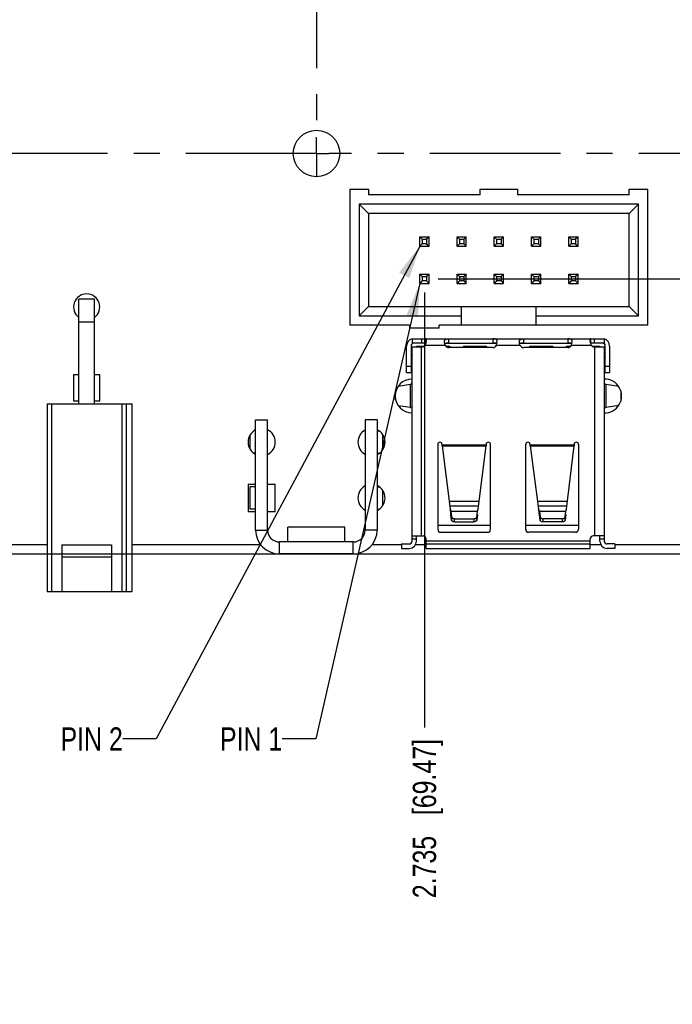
# Model space of a CAD drawing. Header units: inches. Extents: x 0 to 34, y 0 to 22.
# Tile 17 of 20: x 15 to 18.5, y 8 to 13.3. Entities that reach past the tile are written whole.
import ezdxf

# ---------------------------------------------------------------- set-up
doc = ezdxf.new("R2010")
doc.units = ezdxf.units.IN
doc.header["$LTSCALE"] = 1.87
doc.header["$MEASUREMENT"] = 0
doc.linetypes.add('CENTER', pattern=[0.6, 0.375, -0.075, 0.075, -0.075])
doc.layers.get('0').update_dxf_attribs({"linetype": 'CONTINUOUS'})
for name, color, linetype in [('02___PRT_ALL_AXES', 7, 'CONTINUOUS'), ('DETAIL', 7, 'CONTINUOUS'), ('DIMENSIONS', 7, 'CONTINUOUS')]:
    doc.layers.add(name, color=color, linetype=linetype)
doc.styles.get("Standard").update_dxf_attribs({"font": 'txt', "width": 0.8})
doc.dimstyles.new('DIMSTYLE_2', dxfattribs={"dimtxt": 0.125, "dimasz": 0.18, "dimexe": 0.18, "dimexo": 0.0625, "dimgap": 0.09, "dimtad": 0, "dimtih": 1, "dimtoh": 1, "dimdec": 3, "dimlfac": 0.5, "dimzin": 4, "dimdsep": 46, "dimtxsty": 'STANDARD', "dimblk": '_FILLED', "dimblk1": '_FILLED', "dimblk2": '_FILLED', "dimcen": 0.09, "dimadec": 0, "dimazin": 0, "dimtp": 0.01, "dimtm": 0.01, "dimtfac": 1, "dimtdec": 3, "dimtofl": 0, "dimtmove": 0, "dimatfit": 3, "dimldrblk": '_FILLED', "dimfxl": 1, "dimtolj": 1, "dimtzin": 4, "dimarcsym": 0})
doc.dimstyles.get("Standard").update_dxf_attribs({"dimtxt": 0.125, "dimasz": 0.18, "dimexe": 0.18, "dimexo": 0.0625, "dimgap": 0.09, "dimtad": 0, "dimtih": 1, "dimtoh": 1, "dimdec": 3, "dimzin": 4, "dimdsep": 46, "dimtxsty": 'STANDARD', "dimblk": '_FILLED', "dimblk1": '_FILLED', "dimblk2": '_FILLED', "dimcen": 0.09, "dimadec": 0, "dimazin": 0, "dimtol": 1, "dimtp": 0.01, "dimtm": 0.01, "dimtfac": 1, "dimtdec": 3, "dimtofl": 0, "dimtmove": 0, "dimatfit": 3, "dimldrblk": '_FILLED', "dimfxl": 1, "dimtolj": 1, "dimtzin": 4, "dimarcsym": 0})

# ---------------------------------------------------------------- blocks, each defined once
blk = doc.blocks.new('*D24')
at = {"layer": 'DIMENSIONS', "color": 2, "linetype": 'CONTINUOUS'}
blk.add_line((17.1773, 11.8618), (17.1773, 9.5268), dxfattribs=at)
at = {"layer": 'DIMENSIONS', "color": 2, "linetype": 'CONTINUOUS', "insert": (17.1148, 9.4643), "char_height": 0.125, "width": 1.325, "attachment_point": 3, "rotation": 90, "line_spacing_factor": 0.9}
blk.add_mtext('2.735{\\Ftxt.shx;\\W1.000000;\\H0.125000; }[69.47]', dxfattribs=at)
blk = doc.blocks.new('_FILLED')
at = {"color": 0, "linetype": 'BYBLOCK'}
blk.add_solid([(0, 0), (-1, 0.174), (-1, -0.174)], dxfattribs=at)
blk = doc.blocks.new('*D30')
at = {"layer": 'DIMENSIONS', "color": 2, "linetype": 'CONTINUOUS'}
blk.add_line((17.9674, 16.3546), (23.3352, 16.3546), dxfattribs=at)
at = {"layer": 'DIMENSIONS', "color": 2, "linetype": 'CONTINUOUS', "insert": (23.3977, 16.4171), "char_height": 0.125, "width": 1.325, "attachment_point": 1, "line_spacing_factor": 0.9}
blk.add_mtext('2.923{\\Ftxt.shx;\\W1.000000;\\H0.125000; }[74.24]', dxfattribs=at)
blk = doc.blocks.new('*D32')
at = {"layer": 'DIMENSIONS', "color": 2, "linetype": 'CONTINUOUS'}
for p, q in [((23.0397, 11.9363), (23.2315, 12.0057)), ((23.2315, 12.0057), (23.3352, 12.0057)), ((17.2518, 11.9363), (23.0397, 11.9363))]:
    blk.add_line(p, q, dxfattribs=at)
at = {"layer": 'DIMENSIONS', "color": 2, "linetype": 'CONTINUOUS', "insert": (23.3977, 12.0682), "char_height": 0.125, "width": 1.225, "attachment_point": 1, "line_spacing_factor": 0.9}
blk.add_mtext('.714{\\Ftxt.shx;\\W1.000000;\\H0.125000; }[18.13]', dxfattribs=at)
blk = doc.blocks.new('*D38')
at = {"layer": 'DIMENSIONS', "color": 2, "linetype": 'CONTINUOUS'}
blk.add_line((11.6973, 11.7688), (11.6973, 9.5268), dxfattribs=at)
at = {"layer": 'DIMENSIONS', "color": 2, "linetype": 'CONTINUOUS', "insert": (11.6348, 9.4643), "char_height": 0.125, "width": 1.425, "attachment_point": 3, "rotation": 90, "line_spacing_factor": 0.9}
blk.add_mtext('5.475{\\Ftxt.shx;\\W1.000000;\\H0.125000; }[139.07]', dxfattribs=at)
blk = doc.blocks.new('*D39')
at = {"layer": 'DIMENSIONS', "color": 2, "linetype": 'CONTINUOUS'}
blk.add_line((10.8473, 11.7688), (10.8473, 9.5268), dxfattribs=at)
at = {"layer": 'DIMENSIONS', "color": 2, "linetype": 'CONTINUOUS', "insert": (10.7848, 9.4643), "char_height": 0.125, "width": 1.425, "attachment_point": 3, "rotation": 90, "line_spacing_factor": 0.9}
blk.add_mtext('5.900{\\Ftxt.shx;\\W1.000000;\\H0.125000; }[149.86]', dxfattribs=at)
blk = doc.blocks.new('*D57')
at = {"layer": 'DIMENSIONS', "color": 2, "linetype": 'CONTINUOUS'}
blk.add_line((10.5477, 10.4461), (10.5477, 9.5268), dxfattribs=at)
at = {"layer": 'DIMENSIONS', "color": 2, "linetype": 'CONTINUOUS', "insert": (10.4852, 9.4643), "char_height": 0.125, "width": 1.425, "attachment_point": 3, "rotation": 90, "line_spacing_factor": 0.9}
blk.add_mtext('6.050{\\Ftxt.shx;\\W1.000000;\\H0.125000; }[153.67]', dxfattribs=at)

msp = doc.modelspace()

# ---------------------------------------------------------------- linework, layer by layer
at = {"color": 7, "linetype": 'CONTINUOUS'}
for p, q in [((16.7773, 12.4163), (16.8773, 12.4163)), ((16.7773, 12.4163), (16.7773, 11.6863)), ((16.8773, 12.4163), (16.8773, 12.3863)), ((17.4773, 12.3863), (16.8773, 12.3863)), ((17.4773, 12.4163), (17.6773, 12.4163)), ((17.4773, 12.3863), (17.4773, 12.4163)), ((17.6773, 12.4163), (17.6773, 12.3863)), ((18.2773, 12.3863), (17.6773, 12.3863)), ((18.2773, 12.4163), (18.3773, 12.4163)), ((18.2773, 12.3863), (18.2773, 12.4163)), ((18.3773, 11.6863), (18.3773, 12.4163)), ((18.3273, 12.3363), (16.8273, 12.3363)), ((16.8773, 12.2863), (16.8273, 12.3363)), ((16.8273, 12.3363), (16.8273, 11.7363)), ((18.2773, 12.2863), (18.3273, 12.3363)), ((18.3273, 11.7363), (18.3273, 12.3363)), ((18.2773, 12.2863), (16.8773, 12.2863)), ((16.8773, 12.2863), (16.8773, 11.7863)), ((18.2773, 11.7863), (18.2773, 12.2863)), ((17.1523, 12.1613), (17.2023, 12.1613)), ((17.1653, 12.1483), (17.1523, 12.1613)), ((17.1523, 12.1113), (17.1523, 12.1613)), ((17.1653, 12.1243), (17.1523, 12.1113)), ((17.1523, 12.1113), (17.2023, 12.1113)), ((17.1653, 12.1483), (17.1893, 12.1483)), ((17.1653, 12.1483), (17.1653, 12.1243)), ((17.1893, 12.1243), (17.1653, 12.1243)), ((17.2023, 12.1613), (17.1893, 12.1483)), ((17.1893, 12.1483), (17.1893, 12.1243)), ((17.1893, 12.1243), (17.2023, 12.1113)), ((17.2023, 12.1113), (17.2023, 12.1613)), ((17.3523, 12.1613), (17.4023, 12.1613)), ((17.3653, 12.1483), (17.3523, 12.1613)), ((17.3523, 12.1113), (17.3523, 12.1613)), ((17.3653, 12.1243), (17.3523, 12.1113)), ((17.3523, 12.1113), (17.4023, 12.1113)), ((17.3653, 12.1483), (17.3893, 12.1483)), ((17.3653, 12.1483), (17.3653, 12.1243)), ((17.3893, 12.1243), (17.3653, 12.1243)), ((17.4023, 12.1613), (17.3893, 12.1483)), ((17.3893, 12.1483), (17.3893, 12.1243)), ((17.3893, 12.1243), (17.4023, 12.1113)), ((17.4023, 12.1113), (17.4023, 12.1613)), ((17.5523, 12.1613), (17.6023, 12.1613)), ((17.5653, 12.1483), (17.5523, 12.1613)), ((17.5523, 12.1113), (17.5523, 12.1613)), ((17.5653, 12.1243), (17.5523, 12.1113)), ((17.5523, 12.1113), (17.6023, 12.1113)), ((17.5653, 12.1483), (17.5893, 12.1483)), ((17.5653, 12.1483), (17.5653, 12.1243)), ((17.5893, 12.1243), (17.5653, 12.1243)), ((17.6023, 12.1613), (17.5893, 12.1483)), ((17.5893, 12.1483), (17.5893, 12.1243)), ((17.5893, 12.1243), (17.6023, 12.1113)), ((17.6023, 12.1113), (17.6023, 12.1613)), ((17.7523, 12.1613), (17.8023, 12.1613)), ((17.7653, 12.1483), (17.7523, 12.1613)), ((17.7523, 12.1113), (17.7523, 12.1613)), ((17.7653, 12.1243), (17.7523, 12.1113)), ((17.7523, 12.1113), (17.8023, 12.1113)), ((17.7653, 12.1483), (17.7893, 12.1483)), ((17.7653, 12.1483), (17.7653, 12.1243)), ((17.7893, 12.1243), (17.7653, 12.1243)), ((17.8023, 12.1613), (17.7893, 12.1483)), ((17.7893, 12.1483), (17.7893, 12.1243)), ((17.7893, 12.1243), (17.8023, 12.1113)), ((17.8023, 12.1113), (17.8023, 12.1613)), ((17.9523, 12.1613), (18.0023, 12.1613)), ((17.9653, 12.1483), (17.9523, 12.1613)), ((17.9523, 12.1113), (17.9523, 12.1613)), ((17.9653, 12.1243), (17.9523, 12.1113)), ((17.9523, 12.1113), (18.0023, 12.1113)), ((17.9653, 12.1483), (17.9893, 12.1483)), ((17.9653, 12.1483), (17.9653, 12.1243)), ((17.9893, 12.1243), (17.9653, 12.1243)), ((18.0023, 12.1613), (17.9893, 12.1483)), ((17.9893, 12.1483), (17.9893, 12.1243)), ((17.9893, 12.1243), (18.0023, 12.1113)), ((18.0023, 12.1113), (18.0023, 12.1613)), ((17.1523, 11.9613), (17.2023, 11.9613)), ((17.1653, 11.9483), (17.1523, 11.9613)), ((17.1523, 11.9113), (17.1523, 11.9613)), ((17.2023, 11.9613), (17.1893, 11.9483)), ((17.2023, 11.9113), (17.2023, 11.9613)), ((17.3523, 11.9613), (17.4023, 11.9613)), ((17.3653, 11.9483), (17.3523, 11.9613)), ((17.3523, 11.9113), (17.3523, 11.9613)), ((17.4023, 11.9613), (17.3893, 11.9483)), ((17.4023, 11.9113), (17.4023, 11.9613)), ((17.5523, 11.9613), (17.6023, 11.9613)), ((17.5653, 11.9483), (17.5523, 11.9613)), ((17.5523, 11.9113), (17.5523, 11.9613)), ((17.6023, 11.9613), (17.5893, 11.9483)), ((17.6023, 11.9113), (17.6023, 11.9613)), ((17.7523, 11.9613), (17.8023, 11.9613)), ((17.7653, 11.9483), (17.7523, 11.9613)), ((17.7523, 11.9113), (17.7523, 11.9613)), ((17.8023, 11.9613), (17.7893, 11.9483)), ((17.8023, 11.9113), (17.8023, 11.9613)), ((17.9523, 11.9613), (18.0023, 11.9613)), ((17.9653, 11.9483), (17.9523, 11.9613)), ((17.9523, 11.9113), (17.9523, 11.9613)), ((18.0023, 11.9613), (17.9893, 11.9483)), ((18.0023, 11.9113), (18.0023, 11.9613)), ((17.1653, 11.9243), (17.1523, 11.9113)), ((17.1523, 11.9113), (17.2023, 11.9113)), ((17.1653, 11.9483), (17.1893, 11.9483)), ((17.1653, 11.9483), (17.1653, 11.9243)), ((17.1893, 11.9243), (17.1653, 11.9243)), ((17.1893, 11.9483), (17.1893, 11.9243)), ((17.1893, 11.9243), (17.2023, 11.9113)), ((17.3653, 11.9243), (17.3523, 11.9113)), ((17.3523, 11.9113), (17.4023, 11.9113)), ((17.3653, 11.9483), (17.3893, 11.9483)), ((17.3653, 11.9483), (17.3653, 11.9243)), ((17.3893, 11.9243), (17.3653, 11.9243)), ((17.3893, 11.9483), (17.3893, 11.9243)), ((17.3893, 11.9243), (17.4023, 11.9113)), ((17.5653, 11.9243), (17.5523, 11.9113)), ((17.5523, 11.9113), (17.6023, 11.9113)), ((17.5653, 11.9483), (17.5893, 11.9483)), ((17.5653, 11.9483), (17.5653, 11.9243)), ((17.5893, 11.9243), (17.5653, 11.9243)), ((17.5893, 11.9483), (17.5893, 11.9243)), ((17.5893, 11.9243), (17.6023, 11.9113)), ((17.7653, 11.9243), (17.7523, 11.9113)), ((17.7523, 11.9113), (17.8023, 11.9113)), ((17.7653, 11.9483), (17.7893, 11.9483)), ((17.7653, 11.9483), (17.7653, 11.9243)), ((17.7893, 11.9243), (17.7653, 11.9243)), ((17.7893, 11.9483), (17.7893, 11.9243)), ((17.7893, 11.9243), (17.8023, 11.9113)), ((17.9653, 11.9243), (17.9523, 11.9113)), ((17.9523, 11.9113), (18.0023, 11.9113)), ((17.9653, 11.9483), (17.9893, 11.9483)), ((17.9653, 11.9483), (17.9653, 11.9243)), ((17.9893, 11.9243), (17.9653, 11.9243)), ((17.9893, 11.9483), (17.9893, 11.9243)), ((17.9893, 11.9243), (18.0023, 11.9113)), ((15.4055, 11.8266), (15.3212, 11.8266)), ((15.3212, 11.2648), (15.3212, 11.8266)), ((15.4055, 11.2648), (15.4055, 11.8266)), ((16.8273, 11.7363), (16.8773, 11.7863)), ((16.8773, 11.7863), (18.2773, 11.7863)), ((17.3773, 11.6863), (17.3773, 11.7863)), ((17.7773, 11.6863), (17.7773, 11.7863)), ((18.2773, 11.7863), (18.3273, 11.7363)), ((15.4055, 11.703), (15.3212, 11.703)), ((16.8273, 11.7363), (17.3773, 11.7363)), ((17.7773, 11.7363), (18.3273, 11.7363)), ((17.0973, 11.6863), (16.7773, 11.6863)), ((17.0973, 11.6863), (17.0973, 11.6703)), ((17.2573, 11.6703), (17.0973, 11.6703)), ((18.3773, 11.6863), (17.2573, 11.6863)), ((17.2573, 11.6703), (17.2573, 11.6863)), ((17.1112, 11.614), (18.0659, 11.614)), ((17.1112, 11.614), (17.1112, 11.5903)), ((17.1837, 11.5903), (17.1112, 11.5903)), ((17.1624, 11.614), (17.1624, 11.5903)), ((17.1837, 11.614), (17.1837, 11.5903)), ((17.285, 11.5988), (17.2852, 11.6018)), ((17.285, 11.5969), (17.285, 11.5988)), ((17.2857, 11.5903), (17.285, 11.5969)), ((17.2852, 11.6018), (17.2859, 11.6047)), ((17.2859, 11.6047), (17.2866, 11.606)), ((17.2879, 11.5785), (17.2861, 11.5875)), ((17.2879, 11.5903), (17.565, 11.5903)), ((17.3021, 11.6131), (17.3083, 11.6139)), ((17.3083, 11.5903), (17.3083, 11.6139)), ((17.5445, 11.6139), (17.5445, 11.5903)), ((17.5517, 11.5901), (17.5445, 11.5903)), ((17.565, 11.5785), (17.5668, 11.5903)), ((17.6876, 11.5988), (17.6877, 11.6018)), ((17.6876, 11.5969), (17.6876, 11.5988)), ((17.6883, 11.5903), (17.6876, 11.5969)), ((17.6877, 11.6018), (17.6885, 11.6047)), ((17.6885, 11.6047), (17.6891, 11.606)), ((17.6905, 11.5785), (17.6887, 11.5875)), ((17.6905, 11.5903), (17.9676, 11.5903)), ((17.7046, 11.6131), (17.7109, 11.6139)), ((17.7109, 11.5903), (17.7109, 11.6139)), ((17.9471, 11.6139), (17.9471, 11.5903)), ((17.9543, 11.5901), (17.9471, 11.5903)), ((17.9676, 11.5785), (17.9694, 11.5903)), ((18.0702, 11.614), (18.1427, 11.614)), ((18.0702, 11.5903), (18.0702, 11.614)), ((18.1427, 11.5903), (18.0702, 11.5903)), ((18.0915, 11.5903), (18.0915, 11.614)), ((18.1427, 11.614), (18.1427, 11.5903)), ((17.0817, 11.4328), (17.0817, 11.5746)), ((17.1053, 11.5746), (17.1053, 11.4328)), ((17.1112, 11.5279), (17.1053, 11.5132)), ((17.1112, 11.5706), (17.1624, 11.5706)), ((17.1112, 10.5273), (17.1112, 11.5706)), ((17.1348, 11.5746), (17.1742, 11.5746)), ((17.1348, 11.5746), (17.1348, 11.5706)), ((17.1624, 10.5549), (17.1624, 11.5706)), ((17.1817, 11.5785), (17.2879, 11.5785)), ((17.2907, 11.5746), (17.3075, 11.5746)), ((17.5445, 11.5667), (17.3083, 11.5667)), ((17.3941, 11.5746), (17.5044, 11.5746)), ((17.565, 11.5785), (17.6905, 11.5785)), ((17.9471, 11.5667), (17.7109, 11.5667)), ((17.7495, 11.5746), (17.8598, 11.5746)), ((17.9464, 11.5746), (17.9647, 11.5746)), ((17.9676, 11.5785), (18.0722, 11.5785)), ((18.0797, 11.5746), (18.1191, 11.5746)), ((18.0915, 11.5706), (18.1427, 11.5706)), ((18.0915, 11.5706), (18.0915, 10.5549)), ((18.1191, 11.5706), (18.1191, 11.5746)), ((18.1427, 11.5706), (18.1427, 10.5273)), ((18.1486, 11.4328), (18.1486, 11.5746)), ((18.1722, 11.5746), (18.1722, 11.4328)), ((18.1433, 11.5265), (18.1486, 11.5132)), ((17.1053, 11.4643), (17.0817, 11.4643)), ((17.0817, 11.4328), (17.1053, 11.4328)), ((17.1043, 11.4625), (17.1096, 11.4604)), ((18.1443, 11.4604), (18.1494, 11.4624)), ((18.1722, 11.4643), (18.1486, 11.4643)), ((18.1486, 11.4328), (18.1722, 11.4328)), ((15.3212, 11.4206), (15.2933, 11.4206)), ((15.2933, 11.4206), (15.2933, 11.2806)), ((15.4333, 11.4206), (15.4055, 11.4206)), ((15.4333, 11.2806), (15.4333, 11.4206)), ((17.0226, 11.2865), (17.0226, 11.3268)), ((17.1006, 11.368), (17.0361, 11.3578)), ((17.1006, 11.368), (17.1006, 11.2457)), ((18.2209, 11.3574), (18.1533, 11.368)), ((18.1533, 11.2457), (18.1533, 11.368)), ((18.2313, 11.3363), (18.2313, 11.277)), ((15.1507, 11.2648), (15.6074, 11.2648)), ((15.1507, 11.2648), (15.1507, 10.257)), ((15.1744, 11.2648), (15.1744, 10.257)), ((15.2933, 11.2806), (15.3212, 11.2806)), ((15.4055, 11.2806), (15.4333, 11.2806)), ((15.5523, 11.2648), (15.5523, 10.257)), ((15.5759, 11.2648), (15.5759, 10.257)), ((15.6074, 10.257), (15.6074, 11.2648)), ((17.0357, 11.256), (17.1006, 11.2457)), ((18.1533, 11.2457), (18.2212, 11.2564)), ((16.2704, 11.1786), (16.3344, 11.1786)), ((16.2704, 10.5866), (16.2704, 11.1786)), ((16.3344, 10.5866), (16.3344, 11.1786)), ((16.9234, 11.1786), (16.8594, 11.1786)), ((16.8594, 11.1786), (16.8594, 10.5866)), ((16.9234, 11.1786), (16.9234, 10.5866)), ((16.2704, 11.1186), (16.2658, 11.1186)), ((16.9234, 11.1186), (16.9348, 11.1186)), ((16.2404, 11.0959), (16.2404, 11.0214)), ((16.9534, 11.0175), (16.9534, 11.0998)), ((17.249, 11.046), (17.249, 10.5903)), ((17.2726, 11.0393), (17.2726, 11.046)), ((17.5088, 11.0421), (17.2726, 11.0421)), ((17.2726, 11.0393), (17.5088, 11.0393)), ((17.2726, 11.0393), (17.3158, 10.6992)), ((17.4656, 10.6992), (17.5088, 11.0393)), ((17.5088, 11.046), (17.5088, 11.0393)), ((17.5325, 10.5903), (17.5325, 11.046)), ((17.7214, 10.5903), (17.7214, 11.046)), ((17.7451, 11.0393), (17.7451, 11.046)), ((17.9813, 11.0421), (17.7451, 11.0421)), ((17.7451, 11.0393), (17.9813, 11.0393)), ((17.7451, 11.0393), (17.7907, 10.6992)), ((17.9405, 10.6992), (17.9813, 11.0393)), ((17.9813, 11.046), (17.9813, 11.0393)), ((18.0049, 11.046), (18.0049, 10.5903)), ((16.2704, 10.9986), (16.2616, 10.9986)), ((16.9234, 10.9986), (16.9348, 10.9986)), ((16.2704, 10.8316), (16.2302, 10.8316)), ((16.2302, 10.8316), (16.2302, 10.6856)), ((16.2404, 10.8186), (16.2404, 10.6986)), ((16.2704, 10.8186), (16.2405, 10.8186)), ((16.3762, 10.8316), (16.3344, 10.8316)), ((16.3762, 10.6856), (16.3762, 10.8316)), ((16.9234, 10.8186), (16.9348, 10.8186)), ((16.9534, 10.7175), (16.9534, 10.7998)), ((17.4707, 10.7391), (17.3108, 10.7391)), ((17.9453, 10.7391), (17.7853, 10.7391)), ((16.2302, 10.6856), (16.2704, 10.6856)), ((16.2704, 10.6986), (16.2408, 10.6986)), ((16.3344, 10.6856), (16.3762, 10.6856)), ((16.9234, 10.6986), (16.9348, 10.6986)), ((17.4676, 10.7149), (17.3138, 10.7149)), ((17.3158, 10.6992), (17.3195, 10.6877)), ((17.3195, 10.6877), (17.462, 10.6877)), ((17.3195, 10.6877), (17.3234, 10.6573)), ((17.4581, 10.6573), (17.462, 10.6877)), ((17.462, 10.6877), (17.4656, 10.6992)), ((17.7886, 10.7151), (17.7886, 10.7149)), ((17.9424, 10.7149), (17.7886, 10.7149)), ((17.7907, 10.6992), (17.7945, 10.6877)), ((17.7945, 10.6877), (17.937, 10.6877)), ((17.7945, 10.6877), (17.7986, 10.6572)), ((17.9334, 10.6573), (17.937, 10.6877)), ((17.937, 10.6877), (17.9405, 10.6992)), ((17.9424, 10.7149), (17.9424, 10.7151)), ((17.3234, 10.64), (17.3196, 10.6696)), ((17.3234, 10.6573), (17.3234, 10.64)), ((17.3239, 10.6379), (17.3234, 10.64)), ((17.339, 10.6474), (17.4424, 10.6474)), ((17.339, 10.6302), (17.339, 10.6474)), ((17.339, 10.6302), (17.4424, 10.6302)), ((17.4424, 10.6474), (17.4424, 10.6302)), ((17.457, 10.6542), (17.4579, 10.6562)), ((17.4618, 10.6696), (17.4581, 10.64)), ((17.4581, 10.64), (17.4581, 10.6573)), ((17.7986, 10.6399), (17.7947, 10.6696)), ((17.7986, 10.6572), (17.7986, 10.6399)), ((17.7992, 10.6378), (17.7986, 10.6399)), ((17.9177, 10.6474), (17.8143, 10.6474)), ((17.8143, 10.6302), (17.8143, 10.6474)), ((17.9177, 10.6302), (17.8143, 10.6302)), ((17.9177, 10.6474), (17.9177, 10.6302)), ((17.9323, 10.6542), (17.9332, 10.6562)), ((17.9369, 10.6696), (17.9334, 10.64)), ((17.9334, 10.64), (17.9334, 10.6573)), ((16.2704, 10.5866), (16.3344, 10.5866)), ((16.7499, 10.6026), (16.4439, 10.6026)), ((16.4439, 10.5226), (16.4439, 10.6026)), ((16.7499, 10.5226), (16.7499, 10.6026)), ((16.9234, 10.5866), (16.8594, 10.5866)), ((17.5325, 10.6116), (17.249, 10.6116)), ((18.0049, 10.6116), (17.7214, 10.6116)), ((17.1112, 10.5549), (17.1702, 10.5549)), ((17.1112, 10.5391), (17.1348, 10.5391)), ((17.1348, 10.5273), (17.1348, 10.5549)), ((17.186, 10.488), (17.186, 10.5391)), ((18.0679, 10.5273), (17.186, 10.5273)), ((17.2647, 10.5746), (17.5167, 10.5746)), ((17.9891, 10.5746), (17.7372, 10.5746)), ((18.0679, 10.488), (18.0679, 10.5391)), ((18.1427, 10.5549), (18.0836, 10.5549)), ((18.1191, 10.5273), (18.1191, 10.5549)), ((18.1191, 10.5391), (18.1427, 10.5391)), ((10.5477, 10.5086), (15.1507, 10.5086)), ((15.2295, 10.5068), (15.4972, 10.5068)), ((15.2295, 10.5068), (15.2295, 10.257)), ((15.4972, 10.5068), (15.4972, 10.257)), ((15.6074, 10.5086), (16.2977, 10.5086)), ((16.7954, 10.5226), (16.3984, 10.5226)), ((16.3984, 10.4586), (16.3984, 10.5226)), ((16.7954, 10.4586), (16.7954, 10.5226)), ((16.8962, 10.5086), (17.0541, 10.5086)), ((17.0541, 10.5116), (17.0954, 10.5116)), ((17.0541, 10.5116), (17.0541, 10.488)), ((17.0541, 10.488), (17.0954, 10.488)), ((17.1301, 10.5086), (17.186, 10.5086)), ((17.186, 10.5116), (18.0679, 10.5116)), ((17.186, 10.488), (18.0679, 10.488)), ((18.0679, 10.5086), (18.1238, 10.5086)), ((18.1998, 10.5116), (18.1584, 10.5116)), ((18.1998, 10.488), (18.1584, 10.488)), ((18.1998, 10.5116), (18.1998, 10.488)), ((18.1998, 10.5086), (18.633, 10.5086)), ((15.2295, 10.442), (15.4972, 10.442)), ((16.7954, 10.4586), (16.3984, 10.4586)), ((15.1507, 10.257), (15.6074, 10.257))]:
    msp.add_line(p, q, dxfattribs=at)
msp.add_circle((16.5977, 12.6087), 0.125, dxfattribs=at)
for centre, radius, start, end in [((15.3633, 11.7846), 0.07, 307.0036, 232.9964), ((17.121, 11.5746), 0.0394, 104.4803, 180), ((17.121, 11.5746), 0.0157, 95.9945, 180), ((17.1276, 11.6053), 0.0603, 341.56, 344.1095), ((17.1267, 11.6056), 0.0613, 344.1018, 345.6056), ((17.1493, 11.6035), 0.0386, 359.9889, 1.8381), ((17.4068, 11.6073), 0.1223, 187.9939, 189.3608), ((17.8094, 11.6073), 0.1223, 187.9939, 189.3608), ((18.204, 11.6254), 0.1398, 194.5853, 197.0377), ((18.2191, 11.63), 0.1556, 196.9963, 198.1373), ((18.2272, 11.6326), 0.1642, 198.1335, 199.2416), ((18.1328, 11.5746), 0.0157, 0, 90), ((18.1328, 11.5746), 0.0394, 0, 75.5197), ((17.1624, 11.5982), 0.0276, 270, 314.4153), ((17.3083, 11.5903), 0.0236, 210, 270), ((17.3075, 11.5628), 0.0118, 20.3995, 90), ((17.3941, 11.5628), 0.0118, 90, 159.6005), ((17.5044, 11.5628), 0.0118, 20.3995, 90), ((17.5445, 11.5903), 0.0236, 270, 330), ((17.7109, 11.5903), 0.0236, 210, 270), ((17.7495, 11.5628), 0.0118, 90, 159.6005), ((17.8598, 11.5628), 0.0118, 20.3995, 90), ((17.9464, 11.5628), 0.0118, 90, 149.9943), ((17.9471, 11.5903), 0.0236, 270, 330), ((18.0915, 11.5982), 0.0276, 225.5847, 270), ((17.1113, 11.3066), 0.091, 90.0643, 269.9357), ((18.1453, 11.3066), 0.091, 268.3582, 91.6418), ((16.3032, 11.0586), 0.073, 116.6505, 243.3315), ((16.3032, 11.0586), 0.073, 295.362, 64.6488), ((16.8932, 11.0586), 0.073, 117.5321, 242.4531), ((16.8932, 11.0586), 0.073, 294.4867, 65.5142), ((17.2608, 11.046), 0.0118, 0, 180), ((17.5206, 11.046), 0.0118, 0, 180), ((17.7332, 11.046), 0.0118, 0, 180), ((17.9931, 11.046), 0.0118, 0, 180), ((16.8932, 10.7586), 0.073, 117.5469, 242.4679), ((16.8932, 10.7586), 0.073, 294.4858, 65.5133), ((17.339, 10.6705), 0.023, 266.1329, 270.0018), ((17.4506, 10.6582), 0.00758, 344.6053, 352.7228), ((17.8143, 10.6705), 0.023, 266.1454, 270.0018), ((17.9259, 10.6582), 0.00756, 344.9696, 353.1244), ((16.3984, 10.5866), 0.128, 180, 270), ((16.3984, 10.5866), 0.064, 180, 270), ((16.7954, 10.5866), 0.128, 270, 360), ((16.7954, 10.5866), 0.064, 270, 360), ((17.2647, 10.5903), 0.0157, 180, 270), ((17.5167, 10.5903), 0.0157, 270, 360), ((17.7372, 10.5903), 0.0157, 180, 270), ((17.9891, 10.5903), 0.0157, 270, 360), ((17.0954, 10.5273), 0.0394, 270, 360), ((17.0954, 10.5273), 0.0157, 270, 360), ((17.1702, 10.5391), 0.0157, 0, 90), ((18.0836, 10.5391), 0.0157, 90, 180), ((18.1584, 10.5273), 0.0394, 180, 270), ((18.1584, 10.5273), 0.0157, 180, 270)]:
    msp.add_arc(centre, radius, start, end, dxfattribs=at)
for points, knots in [([(17.1817, 11.5785), (17.182, 11.5791), (17.1832, 11.5816), (17.1842, 11.5842), (17.1849, 11.5862)], [0, 0, 0, 0, 0.251715, 1, 1, 1, 1]), ([(17.1879, 11.6048), (17.1878, 11.6061), (17.1877, 11.608), (17.1871, 11.6102), (17.1867, 11.6116), (17.1861, 11.6126), (17.1854, 11.6134), (17.1846, 11.6139), (17.184, 11.614), (17.1837, 11.614)], [0, 0, 0, 0, 0.36469, 0.514193, 0.642074, 0.750001, 0.841385, 0.922024, 1, 1, 1, 1]), ([(17.1861, 11.5903), (17.1867, 11.5926), (17.1875, 11.597), (17.1879, 11.6015), (17.1879, 11.6035)], [0, 0, 0, 0, 0.535575, 1, 1, 1, 1]), ([(17.2866, 11.606), (17.2868, 11.6063), (17.2874, 11.607), (17.289, 11.6084), (17.2919, 11.6101), (17.2965, 11.6119), (17.3001, 11.6128), (17.3021, 11.6131)], [0, 0, 0, 0, 0.068672, 0.152733, 0.368936, 0.651152, 1, 1, 1, 1]), ([(17.3083, 11.5903), (17.3074, 11.5903), (17.3061, 11.5902), (17.3043, 11.5902), (17.3024, 11.5901), (17.3001, 11.5899), (17.2973, 11.5897), (17.2946, 11.5894), (17.2923, 11.5891), (17.2905, 11.5888), (17.2891, 11.5885), (17.288, 11.5882), (17.2872, 11.5879), (17.2868, 11.5878), (17.2866, 11.5877)], [0, 0, 0, 0, 0.12051, 0.184283, 0.24808, 0.374728, 0.50129, 0.627577, 0.75345, 0.816115, 0.87844, 0.940109, 0.970445, 1, 1, 1, 1]), ([(17.5669, 11.6052), (17.5668, 11.6056), (17.5666, 11.6063), (17.5663, 11.6071), (17.5658, 11.6079), (17.5651, 11.6087), (17.5639, 11.6096), (17.5626, 11.6103), (17.5606, 11.6112), (17.5581, 11.612), (17.5548, 11.6127), (17.5515, 11.6133), (17.548, 11.6137), (17.5457, 11.6138), (17.5445, 11.6139)], [0, 0, 0, 0, 0.053108, 0.078947, 0.10459, 0.157884, 0.214545, 0.273844, 0.335132, 0.461914, 0.592685, 0.726347, 0.86226, 1, 1, 1, 1]), ([(17.5665, 11.5879), (17.5663, 11.588), (17.5658, 11.5883), (17.565, 11.5886), (17.5641, 11.5888), (17.5628, 11.5891), (17.5613, 11.5893), (17.5594, 11.5895), (17.5575, 11.5897), (17.5549, 11.5899), (17.553, 11.59), (17.5517, 11.5901)], [0, 0, 0, 0, 0.053225, 0.111781, 0.172717, 0.234723, 0.360381, 0.487265, 0.614854, 0.742917, 1, 1, 1, 1]), ([(17.5668, 11.5903), (17.567, 11.592), (17.5673, 11.5951), (17.5674, 11.5982), (17.5674, 11.5998)], [0, 0, 0, 0, 0.520465, 1, 1, 1, 1]), ([(17.5674, 11.5998), (17.5674, 11.6007), (17.5674, 11.6025), (17.5671, 11.6043), (17.5669, 11.6052)], [0, 0, 0, 0, 0.522844, 1, 1, 1, 1]), ([(17.6891, 11.606), (17.6894, 11.6063), (17.6899, 11.607), (17.6916, 11.6084), (17.6945, 11.6101), (17.6991, 11.6119), (17.7026, 11.6128), (17.7046, 11.6131)], [0, 0, 0, 0, 0.068672, 0.152733, 0.368936, 0.651152, 1, 1, 1, 1]), ([(17.7109, 11.5903), (17.71, 11.5903), (17.7087, 11.5902), (17.7069, 11.5902), (17.705, 11.5901), (17.7027, 11.5899), (17.6999, 11.5897), (17.6971, 11.5894), (17.6948, 11.5891), (17.693, 11.5888), (17.6917, 11.5885), (17.6906, 11.5882), (17.6897, 11.5879), (17.6893, 11.5878), (17.6891, 11.5877)], [0, 0, 0, 0, 0.12051, 0.184283, 0.24808, 0.374728, 0.50129, 0.627577, 0.75345, 0.816115, 0.87844, 0.940109, 0.970445, 1, 1, 1, 1]), ([(17.9695, 11.6052), (17.9694, 11.6056), (17.9692, 11.6063), (17.9688, 11.6071), (17.9684, 11.6079), (17.9676, 11.6087), (17.9665, 11.6096), (17.9651, 11.6103), (17.9632, 11.6112), (17.9606, 11.612), (17.9574, 11.6127), (17.9541, 11.6133), (17.9506, 11.6137), (17.9483, 11.6138), (17.9471, 11.6139)], [0, 0, 0, 0, 0.053108, 0.078947, 0.10459, 0.157884, 0.214545, 0.273844, 0.335132, 0.461914, 0.592685, 0.726347, 0.86226, 1, 1, 1, 1]), ([(17.9691, 11.5879), (17.9689, 11.588), (17.9684, 11.5883), (17.9675, 11.5886), (17.9667, 11.5888), (17.9654, 11.5891), (17.9639, 11.5893), (17.962, 11.5895), (17.9601, 11.5897), (17.9575, 11.5899), (17.9556, 11.59), (17.9543, 11.5901)], [0, 0, 0, 0, 0.053225, 0.111781, 0.172717, 0.234723, 0.360381, 0.487265, 0.614854, 0.742917, 1, 1, 1, 1]), ([(17.9694, 11.5903), (17.9696, 11.592), (17.9699, 11.5951), (17.97, 11.5982), (17.97, 11.5998)], [0, 0, 0, 0, 0.520465, 1, 1, 1, 1]), ([(17.97, 11.5998), (17.97, 11.6007), (17.97, 11.6025), (17.9697, 11.6043), (17.9695, 11.6052)], [0, 0, 0, 0, 0.522844, 1, 1, 1, 1]), ([(18.0702, 11.614), (18.0695, 11.614), (18.0685, 11.6138), (18.0675, 11.613), (18.0669, 11.6122), (18.0664, 11.6112), (18.066, 11.6095), (18.0659, 11.608), (18.0659, 11.607)], [0, 0, 0, 0, 0.212313, 0.310928, 0.415517, 0.533247, 0.668673, 1, 1, 1, 1]), ([(18.0659, 11.607), (18.0659, 11.6059), (18.066, 11.6037), (18.0663, 11.6014), (18.0665, 11.6002)], [0, 0, 0, 0, 0.46429, 1, 1, 1, 1]), ([(18.0665, 11.6002), (18.0666, 11.5995), (18.0672, 11.5961), (18.068, 11.5928), (18.0686, 11.5902)], [0, 0, 0, 0, 0.232732, 1, 1, 1, 1]), ([(17.1082, 11.3697), (17.1071, 11.3694), (17.1046, 11.3688), (17.1021, 11.3682), (17.1006, 11.368)], [0, 0, 0, 0, 0.431142, 1, 1, 1, 1]), ([(17.1082, 11.3697), (17.1087, 11.3699), (17.1094, 11.3709), (17.1099, 11.3723), (17.1102, 11.3738), (17.1105, 11.3756), (17.1107, 11.3785), (17.1108, 11.3808), (17.1108, 11.3824)], [0, 0, 0, 0, 0.13039, 0.225949, 0.343928, 0.483683, 0.642489, 1, 1, 1, 1]), ([(18.1533, 11.368), (18.1518, 11.3682), (18.1493, 11.3688), (18.1468, 11.3694), (18.1457, 11.3697)], [0, 0, 0, 0, 0.568858, 1, 1, 1, 1]), ([(17.1006, 11.2457), (17.1014, 11.2456), (17.103, 11.2453), (17.1051, 11.2448), (17.1069, 11.2444), (17.1084, 11.2439), (17.1095, 11.2435), (17.1101, 11.2432), (17.1107, 11.2428), (17.1112, 11.2424), (17.1112, 11.242)], [0, 0, 0, 0, 0.215784, 0.405724, 0.569221, 0.705912, 0.815799, 0.86089, 0.899642, 1, 1, 1, 1]), ([(18.1427, 11.242), (18.1427, 11.2424), (18.1432, 11.2428), (18.1438, 11.2432), (18.1444, 11.2435), (18.1455, 11.2439), (18.147, 11.2444), (18.1488, 11.2448), (18.1509, 11.2453), (18.1524, 11.2456), (18.1533, 11.2457)], [0, 0, 0, 0, 0.100358, 0.13911, 0.184201, 0.294088, 0.430779, 0.594276, 0.784216, 1, 1, 1, 1]), ([(17.3196, 10.6696), (17.3195, 10.6721), (17.3191, 10.677), (17.3184, 10.6845), (17.3173, 10.6919), (17.3163, 10.6968), (17.3158, 10.6992)], [0, 0, 0, 0, 0.250003, 0.500012, 0.749999, 1, 1, 1, 1]), ([(17.7947, 10.6696), (17.7945, 10.6721), (17.7942, 10.6771), (17.7934, 10.6845), (17.7922, 10.6919), (17.7912, 10.6968), (17.7907, 10.6992)], [0, 0, 0, 0, 0.250003, 0.500013, 0.749999, 1, 1, 1, 1]), ([(17.3234, 10.6573), (17.3234, 10.6566), (17.3238, 10.6554), (17.3247, 10.6536), (17.3261, 10.652), (17.3285, 10.65), (17.3323, 10.6482), (17.3357, 10.6476), (17.3375, 10.6475)], [0, 0, 0, 0, 0.102342, 0.209438, 0.323447, 0.445419, 0.711707, 1, 1, 1, 1]), ([(17.339, 10.6302), (17.3374, 10.6302), (17.3341, 10.6305), (17.3297, 10.6321), (17.3261, 10.6345), (17.3244, 10.6367), (17.3239, 10.6379)], [0, 0, 0, 0, 0.280931, 0.547031, 0.787497, 1, 1, 1, 1]), ([(17.4424, 10.6474), (17.4439, 10.6474), (17.447, 10.6477), (17.4512, 10.6491), (17.4546, 10.6512), (17.4564, 10.6531), (17.457, 10.6542)], [0, 0, 0, 0, 0.27701, 0.541468, 0.783689, 1, 1, 1, 1]), ([(17.4512, 10.632), (17.4505, 10.6317), (17.4477, 10.6306), (17.4447, 10.6302), (17.4424, 10.6302)], [0, 0, 0, 0, 0.240721, 1, 1, 1, 1]), ([(17.4581, 10.64), (17.458, 10.6392), (17.4575, 10.6375), (17.456, 10.6353), (17.4539, 10.6334), (17.4521, 10.6324), (17.4512, 10.632)], [0, 0, 0, 0, 0.222475, 0.46011, 0.718931, 1, 1, 1, 1]), ([(17.7986, 10.6572), (17.7987, 10.6566), (17.7991, 10.6553), (17.8, 10.6536), (17.8014, 10.652), (17.8038, 10.65), (17.8076, 10.6482), (17.811, 10.6476), (17.8128, 10.6475)], [0, 0, 0, 0, 0.102356, 0.209512, 0.323589, 0.445606, 0.711872, 1, 1, 1, 1]), ([(17.8143, 10.6302), (17.8127, 10.6302), (17.8094, 10.6305), (17.805, 10.6321), (17.8014, 10.6345), (17.7997, 10.6367), (17.7992, 10.6378)], [0, 0, 0, 0, 0.280766, 0.5468, 0.787346, 1, 1, 1, 1]), ([(17.9177, 10.6474), (17.9192, 10.6474), (17.9223, 10.6477), (17.9265, 10.6491), (17.93, 10.6512), (17.9317, 10.6532), (17.9323, 10.6542)], [0, 0, 0, 0, 0.277162, 0.541687, 0.783844, 1, 1, 1, 1]), ([(17.9265, 10.632), (17.9259, 10.6317), (17.923, 10.6306), (17.92, 10.6302), (17.9177, 10.6302)], [0, 0, 0, 0, 0.240664, 1, 1, 1, 1]), ([(17.9334, 10.64), (17.9333, 10.6392), (17.9328, 10.6376), (17.9313, 10.6354), (17.9292, 10.6334), (17.9274, 10.6324), (17.9265, 10.632)], [0, 0, 0, 0, 0.222501, 0.460066, 0.718855, 1, 1, 1, 1])]:
    msp.add_open_spline(points, degree=3, knots=knots, dxfattribs=at)
at = {"layer": '02___PRT_ALL_AXES', "color": 7, "linetype": 'CENTER'}
for p, q in [((16.5977, 18.2566), (16.5977, 12.6969)), ((16.5977, 12.6086), (16.5977, 12.6969)), ((16.5977, 12.6086), (10.877, 12.6086)), ((16.5977, 12.6086), (16.6647, 12.6086)), ((16.5977, 12.6086), (16.5977, 12.4834)), ((22.3957, 12.6086), (16.6647, 12.6086))]:
    msp.add_line(p, q, dxfattribs=at)
at = {"layer": 'DETAIL', "color": 8}
msp.add_line((10.5477, 10.4586), (22.6475, 10.4586), dxfattribs=at)

# ---------------------------------------------------------------- texts
at = {"layer": 'DETAIL', "color": 2, "linetype": 'CONTINUOUS', "char_height": 0.125, "width": 0.5, "attachment_point": 3, "line_spacing_factor": 0.9}
for s, insert in [('PIN 2', (15.5573, 9.5268)), ('PIN 1', (16.4137, 9.5268))]:
    msp.add_mtext(s, dxfattribs=dict(at, insert=insert))

# ---------------------------------------------------------------- dimensions: what is measured, and where the dimension line sits
at = {"layer": 'DIMENSIONS', "color": 2, "linetype": 'CONTINUOUS'}
for feature_location, offset, dtype, origin, picture, middle in [((17.9674, 16.3546), (5.3678, 0), 0, (17.9049, 10.5086), '*D30', (24.0602, 16.3546)), ((17.2518, 11.9363), (6.0833, 0.0693), 0, (17.1893, 10.5086), '*D32', (24.0102, 12.0057)), ((17.1773, 11.8618), (0, -2.335), 1, (22.6477, 11.9243), '*D24', (17.3118, 8.5336)), ((10.8473, 11.7688), (0, -2.242), 1, (22.6477, 11.8313), '*D39', (11.0042, 8.4836)), ((11.6973, 11.7688), (0, -2.242), 1, (22.6477, 11.8313), '*D38', (11.8542, 8.4836)), ((10.5477, 10.4461), (0, -0.9193), 1, (22.6477, 10.5086), '*D57', (10.7045, 8.4836))]:
    dim = msp.add_ordinate_dim(feature_location=feature_location, offset=offset, dtype=dtype, origin=origin, dimstyle='DIMSTYLE_2', dxfattribs=at)
    dim.commit()
    dim.dimension.update_dxf_attribs({"geometry": picture, "text_midpoint": middle})

# ---------------------------------------------------------------- leaders
at = {"layer": 'DETAIL', "color": 2, "linetype": 'CONTINUOUS'}
for points in [[(17.1539, 12.1129), (15.7373, 9.4643), (15.5573, 9.4643)], [(17.1524, 11.9114), (16.5937, 9.4643), (16.4137, 9.4643)]]:
    msp.add_leader(points, dimstyle='STANDARD', override={"dimtad": 0}, dxfattribs=at)

doc.saveas('drawing.dxf')
